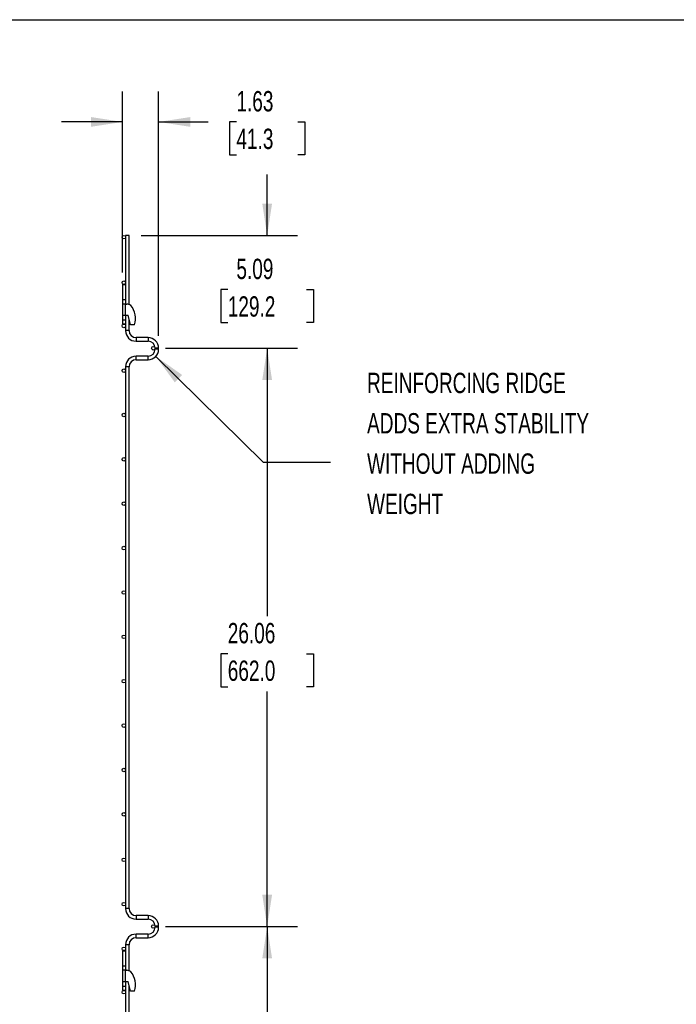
# Model space of a CAD drawing. Header units: inches. Extents: x 0.2 to 10.8, y 0.2 to 8.2.
# Tile 8 of 14: x 6.2 to 8.9, y 4.2 to 8.2. Entities that reach past the tile are written whole.
import ezdxf

# ---------------------------------------------------------------- set-up
doc = ezdxf.new("R2010")
doc.units = ezdxf.units.IN
doc.header["$MEASUREMENT"] = 0
doc.layers.add('DIMENSIONS', color=140, linetype='Continuous', lineweight=25)
doc.layers.add('TEXT', color=140, linetype='Continuous', lineweight=25)
doc.styles.add('SLDTEXTSTYLE0', font='TXT', dxfattribs={"width": 0.7})
doc.dimstyles.new('SLDDIMSTYLE0', dxfattribs={"dimtxt": 0.18, "dimasz": 0.13, "dimexe": 0, "dimexo": 0.0625, "dimgap": 0, "dimtad": 0, "dimtih": 1, "dimtoh": 1, "dimdec": 0, "dimrnd": 1e-09, "dimzin": 0, "dimdsep": 46, "dimtxsty": 'Standard', "dimsah": 1, "dimcen": 0.09, "dimadec": 0, "dimazin": 0, "dimtfac": 0.13, "dimtdec": 0, "dimtofl": 0, "dimtmove": 0, "dimatfit": 3, "dimfxl": 0, "dimfrac": 2, "dimtolj": 1, "dimtzin": 0, "dimarcsym": 0})
doc.dimstyles.new('SLDDIMSTYLE1', dxfattribs={"dimtxt": 0.084961, "dimasz": 0.13, "dimexe": 0, "dimexo": 0.0625, "dimgap": 0.02124, "dimtad": 0, "dimtih": 1, "dimtoh": 1, "dimlfac": 11, "dimrnd": 1e-09, "dimzin": 12, "dimdsep": 46, "dimtxsty": 'SLDTEXTSTYLE0', "dimsah": 1, "dimcen": 0.09, "dimadec": 0, "dimazin": 3, "dimtfac": 1, "dimtmove": 0, "dimatfit": 0, "dimfxl": 0, "dimfrac": 2, "dimtolj": 1, "dimtzin": 12, "dimarcsym": 0})
doc.dimstyles.new('SLDDIMSTYLE2', dxfattribs={"dimtxt": 0.084961, "dimasz": 0.13, "dimexe": 0, "dimexo": 0.0625, "dimgap": 0.02124, "dimtad": 0, "dimtih": 1, "dimtoh": 1, "dimlfac": 11, "dimrnd": 1e-09, "dimzin": 12, "dimdsep": 46, "dimtxsty": 'SLDTEXTSTYLE0', "dimsah": 1, "dimcen": 0.09, "dimadec": 0, "dimazin": 3, "dimtfac": 1, "dimtofl": 0, "dimtmove": 0, "dimatfit": 3, "dimfxl": 0, "dimfrac": 2, "dimtolj": 1, "dimtzin": 12, "dimarcsym": 0})

# ---------------------------------------------------------------- blocks, each defined once
blk = doc.blocks.new('SW_NOTE_0_1')
at = {"layer": 'DIMENSIONS', "color": 0, "attachment_point": 1, "style": 'SLDTEXTSTYLE0'}
for s, insert, char_height in [('REINFORCING RIDGE', (0, 0.859), 0.66667), ('ADDS EXTRA STABILITY', (0, -0.463), 0.66667), ('WITHOUT ADDING', (0, -1.785), 0.66667), ('WEIGHT', (0, -3.107), 0.6667)]:
    blk.add_mtext(s, dxfattribs=dict(at, insert=insert, char_height=char_height))
blk = doc.blocks.new('REINFORCING RIDGE')
at = {"layer": 'DIMENSIONS', "color": 140}
blk.add_blockref('SW_NOTE_0_1', (-22.901, -1.938), dxfattribs=at)
blk = doc.blocks.new('_D')
at = {"layer": 'DIMENSIONS'}
for p, q in [((6.5975, 7.2145), (6.5975, 7.9561)), ((6.7452, 6.9542), (6.7452, 7.9561)), ((6.5975, 7.8311), (6.3475, 7.8311)), ((6.7452, 7.8311), (6.9491, 7.8311)), ((7.0642, 7.8311), (7.0356, 7.8311)), ((7.0356, 7.8311), (7.0356, 7.6961)), ((7.3166, 7.8311), (7.3452, 7.8311)), ((7.3452, 7.8311), (7.3452, 7.6961)), ((7.0356, 7.6961), (7.0642, 7.6961)), ((7.3452, 7.6961), (7.3166, 7.6961))]:
    blk.add_line(p, q, dxfattribs=at)
for points in [[(6.5975, 7.8311), (6.4675, 7.8511), (6.4675, 7.8111)], [(6.7452, 7.8311), (6.8752, 7.8111), (6.8752, 7.8511)]]:
    blk.add_solid(points, dxfattribs=at)
at = {"layer": 'DIMENSIONS', "char_height": 0.08333, "attachment_point": 1, "style": 'SLDTEXTSTYLE0'}
for s, insert in [('1.63', (7.0642, 7.9576)), ('41.3', (7.0642, 7.8035))]:
    blk.add_mtext(s, dxfattribs=dict(at, insert=insert))
blk = doc.blocks.new('_D_1')
at = {"layer": 'DIMENSIONS'}
for p, q in [((7.1904, 7.3662), (7.1904, 7.6162)), ((6.6742, 7.3662), (7.3154, 7.3662)), ((7.0288, 7.1442), (7.0003, 7.1442)), ((7.0003, 7.1442), (7.0003, 7.0092)), ((7.352, 7.1442), (7.3805, 7.1442)), ((7.3805, 7.1442), (7.3805, 7.0092)), ((7.0003, 7.0092), (7.0288, 7.0092)), ((7.3805, 7.0092), (7.352, 7.0092)), ((6.7734, 6.9037), (7.3154, 6.9037)), ((7.1904, 6.9037), (7.1904, 6.6537))]:
    blk.add_line(p, q, dxfattribs=at)
for points in [[(7.1904, 7.3662), (7.2104, 7.4962), (7.1704, 7.4962)], [(7.1904, 6.9037), (7.1704, 6.7737), (7.2104, 6.7737)]]:
    blk.add_solid(points, dxfattribs=at)
at = {"layer": 'DIMENSIONS', "char_height": 0.08333, "attachment_point": 1, "style": 'SLDTEXTSTYLE0'}
for s, insert in [('5.09', (7.0642, 7.2706)), ('129.2', (7.0288, 7.1166))]:
    blk.add_mtext(s, dxfattribs=dict(at, insert=insert))
blk = doc.blocks.new('_D_2')
at = {"layer": 'DIMENSIONS'}
for p, q in [((6.7734, 6.9037), (7.3154, 6.9037)), ((7.1904, 6.9037), (7.1904, 5.8057)), ((7.0288, 5.6517), (7.0003, 5.6517)), ((7.0003, 5.6517), (7.0003, 5.5166)), ((7.352, 5.6517), (7.3805, 5.6517)), ((7.3805, 5.6517), (7.3805, 5.5166)), ((7.0003, 5.5166), (7.0288, 5.5166)), ((7.1904, 4.5342), (7.1904, 5.4976)), ((7.3805, 5.5166), (7.352, 5.5166)), ((6.7734, 4.5342), (7.3154, 4.5342))]:
    blk.add_line(p, q, dxfattribs=at)
for points in [[(7.1904, 6.9037), (7.1704, 6.7737), (7.2104, 6.7737)], [(7.1904, 4.5342), (7.2104, 4.6642), (7.1704, 4.6642)]]:
    blk.add_solid(points, dxfattribs=at)
at = {"layer": 'DIMENSIONS', "char_height": 0.08333, "attachment_point": 1, "style": 'SLDTEXTSTYLE0'}
for s, insert in [('26.06', (7.0288, 5.7781)), ('662.0', (7.0288, 5.6241))]:
    blk.add_mtext(s, dxfattribs=dict(at, insert=insert))
blk = doc.blocks.new('_D_3')
at = {"layer": 'DIMENSIONS'}
for p, q in [((6.7734, 4.5342), (7.3154, 4.5342)), ((7.1904, 4.5342), (7.1904, 3.2753)), ((7.0288, 3.1213), (7.0003, 3.1213)), ((7.0003, 3.1213), (7.0003, 2.9862)), ((7.352, 3.1213), (7.3805, 3.1213)), ((7.3805, 3.1213), (7.3805, 2.9862)), ((7.0003, 2.9862), (7.0288, 2.9862)), ((7.3805, 2.9862), (7.352, 2.9862)), ((7.1904, 1.8056), (7.1904, 2.9672)), ((6.7734, 1.8056), (7.3154, 1.8056))]:
    blk.add_line(p, q, dxfattribs=at)
for points in [[(7.1904, 4.5342), (7.1704, 4.4042), (7.2104, 4.4042)], [(7.1904, 1.8056), (7.2104, 1.9356), (7.1704, 1.9356)]]:
    blk.add_solid(points, dxfattribs=at)
at = {"layer": 'DIMENSIONS', "char_height": 0.08333, "attachment_point": 1, "style": 'SLDTEXTSTYLE0'}
for s, insert in [('30.01', (7.0288, 3.2477)), ('762.4', (7.0288, 3.0937))]:
    blk.add_mtext(s, dxfattribs=dict(at, insert=insert))

msp = doc.modelspace()

# ---------------------------------------------------------------- linework, layer by layer
for p, q in [((6.60969, 7.36619), (6.60969, 7.16449)), ((6.62424, 7.36619), (6.60969, 7.36619)), ((6.62424, 7.08308), (6.62424, 7.36619)), ((6.59751, 7.16449), (6.59751, 7.10312)), ((6.59751, 7.16449), (6.60969, 7.16449)), ((6.60969, 7.16449), (6.60969, 7.10312)), ((6.59751, 7.10312), (6.60969, 7.10312)), ((6.59751, 7.10312), (6.59751, 7.08494)), ((6.60969, 7.10312), (6.60969, 7.08519)), ((6.60969, 7.08494), (6.59751, 7.08494)), ((6.59751, 7.08494), (6.59751, 7.03949)), ((6.60969, 7.08494), (6.61524, 7.08494)), ((6.60969, 7.03949), (6.60969, 7.08494)), ((6.59751, 7.03949), (6.60969, 7.03949)), ((6.59751, 7.03949), (6.59751, 7.01967)), ((6.60969, 7.03949), (6.61978, 7.03949)), ((6.60969, 7.03949), (6.60969, 7.01967)), ((6.62932, 6.99967), (6.61978, 7.03949)), ((6.62424, 6.97583), (6.62424, 7.0209)), ((6.59751, 7.01967), (6.60969, 7.01967)), ((6.59751, 7.01967), (6.59751, 7.00403)), ((6.59751, 7.00403), (6.60969, 7.00403)), ((6.60969, 7.01967), (6.60969, 7.00403)), ((6.60969, 7.00403), (6.60969, 6.97583)), ((6.64659, 6.99967), (6.62932, 6.99967)), ((6.62424, 6.97583), (6.60969, 6.97583)), ((6.70224, 6.94719), (6.65287, 6.94719)), ((6.65287, 6.94719), (6.65287, 6.93265)), ((6.70224, 6.94719), (6.70224, 6.93265)), ((6.65287, 6.93265), (6.70224, 6.93265)), ((6.73069, 6.90419), (6.73069, 6.89956)), ((6.74524, 6.90419), (6.73069, 6.90419)), ((6.74524, 6.89956), (6.73069, 6.89956)), ((6.74524, 6.89956), (6.74524, 6.90419)), ((6.70224, 6.8711), (6.65287, 6.8711)), ((6.65287, 6.85656), (6.65287, 6.8711)), ((6.70224, 6.86383), (6.70224, 6.8711)), ((6.70224, 6.85656), (6.70224, 6.86383)), ((6.60969, 6.82792), (6.60969, 4.60765)), ((6.62424, 6.82792), (6.60969, 6.82792)), ((6.62424, 4.60765), (6.62424, 6.82792)), ((6.65287, 6.85656), (6.70224, 6.85656)), ((6.62424, 4.60765), (6.60969, 4.60765)), ((6.70224, 4.57901), (6.65287, 4.57901)), ((6.65287, 4.57901), (6.65287, 4.56447)), ((6.65287, 4.56447), (6.70224, 4.56447)), ((6.70224, 4.57901), (6.70224, 4.56447)), ((6.73069, 4.53601), (6.73069, 4.53137)), ((6.74524, 4.53601), (6.73069, 4.53601)), ((6.74524, 4.53137), (6.73069, 4.53137)), ((6.74524, 4.53137), (6.74524, 4.53601)), ((6.70224, 4.50292), (6.65287, 4.50292)), ((6.65287, 4.48837), (6.65287, 4.50292)), ((6.65287, 4.48837), (6.70224, 4.48837)), ((6.70224, 4.48837), (6.70224, 4.50292)), ((6.60969, 4.45974), (6.60969, 4.43437)), ((6.62424, 4.45974), (6.60969, 4.45974)), ((6.62424, 4.35297), (6.62424, 4.45974)), ((6.59751, 4.43437), (6.59751, 4.37301)), ((6.59751, 4.43437), (6.60969, 4.43437)), ((6.60969, 4.43437), (6.60969, 4.37301)), ((6.59751, 4.37301), (6.60969, 4.37301)), ((6.59751, 4.37301), (6.59751, 4.35483)), ((6.60969, 4.37301), (6.60969, 4.35507)), ((6.60969, 4.35483), (6.59751, 4.35483)), ((6.59751, 4.35483), (6.59751, 4.30937)), ((6.60969, 4.35483), (6.61524, 4.35483)), ((6.60969, 4.30937), (6.60969, 4.35483)), ((6.59751, 4.30937), (6.60969, 4.30937)), ((6.59751, 4.30937), (6.59751, 4.28956)), ((6.59751, 4.28956), (6.60969, 4.28956)), ((6.59751, 4.28956), (6.59751, 4.27392)), ((6.60969, 4.30937), (6.61978, 4.30937)), ((6.60969, 4.30937), (6.60969, 4.28956)), ((6.60969, 4.28956), (6.60969, 4.27392)), ((6.62932, 4.26956), (6.61978, 4.30937)), ((6.62424, 1.88037), (6.62424, 4.29078)), ((6.59751, 4.27392), (6.60969, 4.27392)), ((6.60969, 4.27392), (6.60969, 1.88037)), ((6.64659, 4.26956), (6.62932, 4.26956))]:
    msp.add_line(p, q)
for centre in [(6.60242, 7.35892), (6.60242, 7.17256), (6.60242, 6.99528), (6.72342, 6.90372), (6.60242, 6.81215), (6.60242, 6.63034), (6.60242, 6.44852), (6.60242, 6.2667), (6.60242, 6.08488), (6.60242, 5.90306), (6.60242, 5.72124), (6.60242, 5.53943), (6.60242, 5.35761), (6.60242, 5.17579), (6.60242, 4.99397), (6.60242, 4.80761), (6.60242, 4.62579), (6.72342, 4.53423), (6.60242, 4.44266), (6.60242, 4.26539)]:
    msp.add_circle(centre, 0.00727)
for centre, radius, start, end in [((6.61524, 7.06222), 0.02273, 45.94832, 90), ((6.57251, 7.02603), 0.07864, 340.41164, 41.90027), ((6.65287, 6.97583), 0.04318, 180, 270), ((6.65287, 6.97583), 0.02864, 180, 270), ((6.70224, 6.90419), 0.043, 0, 90), ((6.70224, 6.90419), 0.02845, 0, 90), ((6.70224, 6.89956), 0.043, 270, 0), ((6.70224, 6.89956), 0.02845, 270, 0), ((6.65287, 6.82792), 0.04318, 90, 180), ((6.65287, 6.82792), 0.02864, 90, 180), ((6.65287, 4.60765), 0.04318, 180, 270), ((6.65287, 4.60765), 0.02864, 180, 270), ((6.70224, 4.53601), 0.043, 360, 90), ((6.70224, 4.53601), 0.02845, 360, 90), ((6.70224, 4.53137), 0.043, 270, 0), ((6.70224, 4.53137), 0.02845, 270, 0), ((6.65287, 4.45974), 0.04318, 90, 180), ((6.65287, 4.45974), 0.02864, 90, 180), ((6.61524, 4.3321), 0.02273, 45.94832, 90), ((6.57251, 4.29592), 0.07864, 340.41164, 41.90027)]:
    msp.add_arc(centre, radius, start, end)
at = {"layer": 'TEXT'}
msp.add_line((0.25, 8.25), (10.75, 8.25), dxfattribs=at)

# ---------------------------------------------------------------- block references
at = {"color": 7, "linetype": 'Continuous', "xscale": 0.125, "yscale": 0.125, "zscale": 0.125}
msp.add_blockref('REINFORCING RIDGE', (10.46273, 6.93809), dxfattribs=at)

# ---------------------------------------------------------------- dimensions: what is measured, and where the dimension line sits
at = {"layer": 'DIMENSIONS'}
for base, p1, p2, angle, dimstyle, picture, middle in [((6.59750932, 7.83113386), (6.74523659, 6.90419232), (6.59750932, 7.16448777), 0, 'SLDDIMSTYLE1', '_D', (7.19040993, 7.83113386)), ((7.19041, 6.90372), (6.62424, 7.36619), (6.72342, 6.90372), 90, 'SLDDIMSTYLE1', '_D_1', (7.19041, 7.14419)), ((7.19041, 4.53423), (6.72342, 6.90372), (6.72342, 4.53423), 90, 'SLDDIMSTYLE2', '_D_2', (7.19041, 5.65167)), ((7.19041, 1.80564), (6.72342, 4.53423), (6.72342, 1.80564), 90, 'SLDDIMSTYLE2', '_D_3', (7.19041, 3.12126))]:
    dim = msp.add_linear_dim(base=base, p1=p1, p2=p2, angle=angle, dimstyle=dimstyle, dxfattribs=at)
    dim.commit()
    dim.dimension.update_dxf_attribs({"geometry": picture, "text_midpoint": middle, "dimtype": 160})

# ---------------------------------------------------------------- leaders
at = {"color": 7, "linetype": 'Continuous'}
msp.add_leader([(6.7339, 6.87047), (7.17402, 6.43669), (7.44961, 6.43669)], dimstyle='SLDDIMSTYLE0', dxfattribs=at)

doc.saveas('drawing.dxf')
